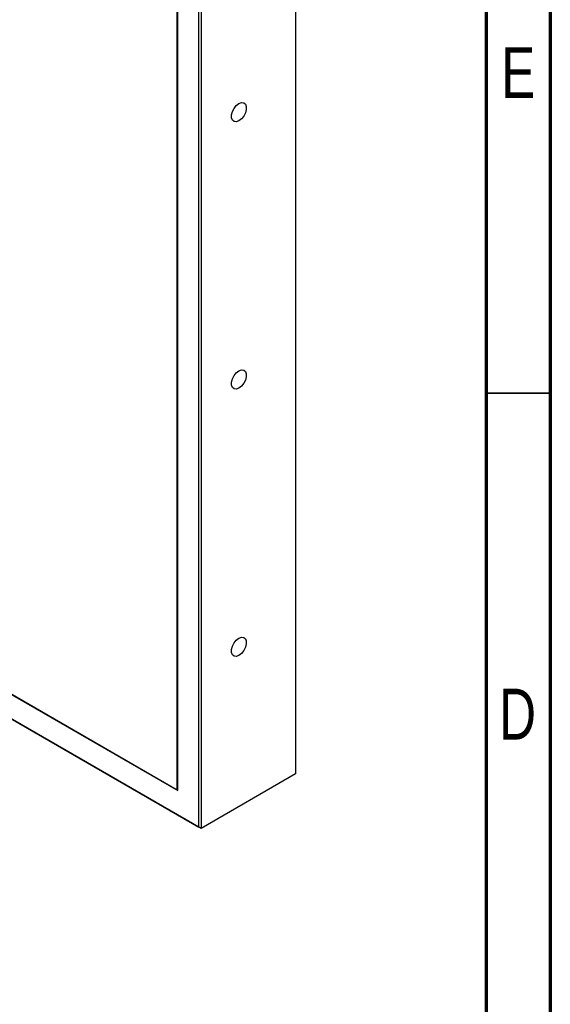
# Model space of a CAD drawing. Header units: millimetres. Extents: x 15 to 415, y 5 to 292.
# Tile 10 of 11: x 374 to 415, y 151 to 228. Entities that reach past the tile are written whole.
import ezdxf

# ---------------------------------------------------------------- set-up
doc = ezdxf.new("R2010")
doc.units = ezdxf.units.MM
doc.styles.add('SLDTEXTSTYLE0', font='TXT', dxfattribs={"width": 0.75})

msp = doc.modelspace()

# ---------------------------------------------------------------- linework, layer by layer
at = {"color": 7, "linetype": 'Continuous', "lineweight": 70}
for p, q in [((415, 292), (415, 5)), ((410, 287), (410, 10))]:
    msp.add_line(p, q, dxfattribs=at)
at = {"color": 7, "linetype": 'Continuous', "lineweight": 25}
for p, q in [((395.1756, 235.3938), (395.1756, 168.8457)), ((387.6414, 164.7004), (387.6414, 231.0443)), ((387.8181, 231.1464), (387.8181, 164.5983)), ((385.962, 167.6092), (385.962, 230.0745)), ((385.9973, 167.5479), (385.9973, 230.095)), ((313.8017, 209.2256), (385.9973, 167.5479)), ((313.8371, 209.246), (385.962, 167.6092)), ((312.1577, 208.2762), (387.6414, 164.7004)), ((387.8181, 164.5983), (312.1577, 208.2762)), ((395.1756, 168.8457), (387.8181, 164.5983)), ((385.9973, 167.6296), (385.962, 167.6092)), ((385.962, 167.6092), (385.9973, 167.5887)), ((387.8181, 164.5983), (387.6414, 164.7004))]:
    msp.add_line(p, q, dxfattribs=at)
at = {"color": 7, "linetype": 'Continuous', "lineweight": 35}
msp.add_line((410, 198.5), (415, 198.5), dxfattribs=at)
at = {"color": 7, "linetype": 'Continuous', "lineweight": 25, "flags": 128}
for points in [[(390.7562, 221.0639), (390.9557, 221.1384), (391.1312, 221.1228), (391.2614, 221.0187), (391.3307, 220.8389), (391.3307, 220.6049), (391.2614, 220.3451), (391.1312, 220.0907), (390.9557, 219.8724), (390.7562, 219.7166), (390.5567, 219.642), (390.3812, 219.6577), (390.251, 219.7618), (390.1817, 219.9416), (390.1817, 220.1756), (390.251, 220.4354), (390.3812, 220.6898), (390.5567, 220.9081), (390.7562, 221.0639)], [(390.7562, 200.2421), (390.9557, 200.3167), (391.1312, 200.301), (391.2614, 200.1969), (391.3307, 200.0171), (391.3307, 199.7831), (391.2614, 199.5233), (391.1312, 199.2689), (390.9557, 199.0506), (390.7562, 198.8948), (390.5567, 198.8203), (390.3812, 198.8359), (390.251, 198.94), (390.1817, 199.1198), (390.1817, 199.3538), (390.251, 199.6136), (390.3812, 199.868), (390.5567, 200.0863), (390.7562, 200.2421)], [(390.7562, 179.4203), (390.9557, 179.4949), (391.1312, 179.4792), (391.2614, 179.3751), (391.3307, 179.1953), (391.3307, 178.9613), (391.2614, 178.7015), (391.1312, 178.4471), (390.9557, 178.2288), (390.7562, 178.073), (390.5567, 177.9985), (390.3812, 178.0141), (390.251, 178.1182), (390.1817, 178.298), (390.1817, 178.532), (390.251, 178.7918), (390.3812, 179.0462), (390.5567, 179.2645), (390.7562, 179.4203)]]:
    msp.add_lwpolyline(points, dxfattribs=at)

# ---------------------------------------------------------------- texts
at = {"color": 7, "linetype": 'Continuous', "lineweight": 0, "char_height": 3.9688, "attachment_point": 2, "style": 'SLDTEXTSTYLE0'}
for s, insert in [('E', (412.5078, 225.4544)), ('D', (412.4527, 175.4814))]:
    msp.add_mtext(s, dxfattribs=dict(at, insert=insert))

doc.saveas('drawing.dxf')
